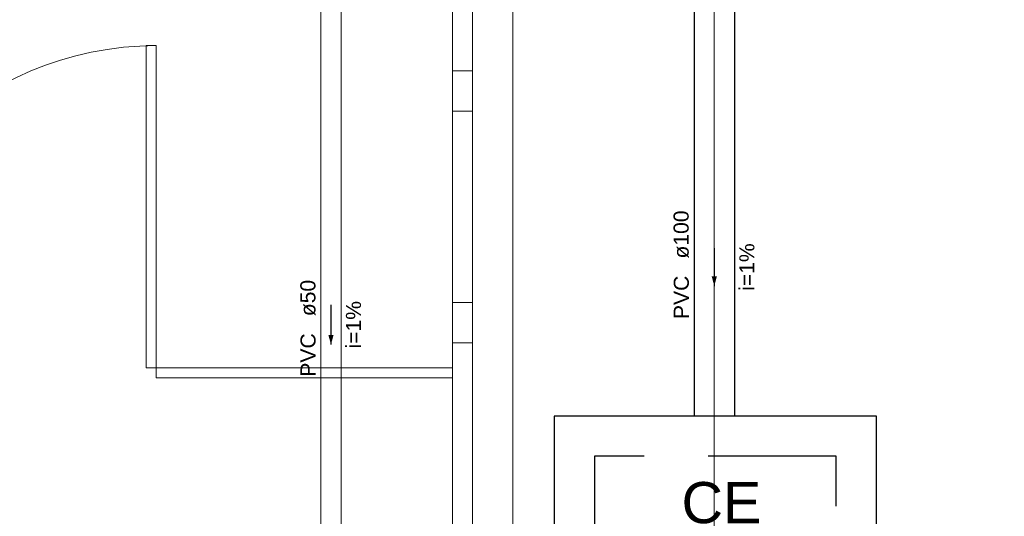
# Model space of a CAD drawing. Header units: millimetres. Extents: x -27714 to -5776, y 5810 to 9208.
# Tile 56 of 256: x -25567 to -25557, y 7033 to 7038. Entities that reach past the tile are written whole.
import ezdxf

# ---------------------------------------------------------------- set-up
doc = ezdxf.new("R2010")
doc.units = ezdxf.units.MM
doc.linetypes.add('DASHED', pattern=[1.905, 1.27, -0.635])
for name, color, linetype, lineweight in [('CV-Condutos', 1, 'Continuous', 13), ('CV-Textos conduto', 7, 'Continuous', 25), ('TQ-Condutos', 3, 'Continuous', 30), ('TQ-Textos conduto', 7, 'Continuous', 25)]:
    doc.layers.add(name, color=color, linetype=linetype, lineweight=lineweight)
for name, color, linetype in [('CV-Sentido conduto', 9, 'Continuous'), ('Simbolos', 5, 'Continuous'), ('Simbolos_int', 2, 'Continuous'), ('TEXTO', 7, 'Continuous'), ('TEXTO @ 100', 7, 'Continuous'), ('TEXTO @ 200', 7, 'Continuous'), ('TEXTO @ 25', 7, 'Continuous'), ('TQ-Sentido conduto', 9, 'Continuous')]:
    doc.layers.add(name, color=color, linetype=linetype)
doc.styles.add('Arial', font='arial.ttf')

# ---------------------------------------------------------------- blocks, each defined once
blk = doc.blocks.new('SIMBOLO NOMENCLATURA')
at = {"linetype": 'Continuous'}
blk.add_circle((-30, 0), 30, dxfattribs=at)
blk = doc.blocks.new('*U147')
at = {"layer": 'TEXTO @ 100', "linetype": 'Continuous', "xscale": 20, "yscale": 20, "zscale": 20}
blk.add_blockref('SIMBOLO NOMENCLATURA', (-25314.2283, 7009.9176), dxfattribs=at)
at = {"layer": 'TEXTO @ 200', "linetype": 'Continuous', "xscale": 40, "yscale": 40, "zscale": 40}
blk.add_blockref('SIMBOLO NOMENCLATURA', (-25314.2283, 7009.9176), dxfattribs=at)
at = {"layer": 'TEXTO @ 25', "linetype": 'Continuous', "xscale": 5, "yscale": 5, "zscale": 5}
blk.add_blockref('SIMBOLO NOMENCLATURA', (-25314.2283, 7009.9176), dxfattribs=at)
blk = doc.blocks.new('*U151')
at = {"layer": 'TEXTO @ 100', "linetype": 'Continuous', "xscale": 20, "yscale": 20, "zscale": 20}
blk.add_blockref('SIMBOLO NOMENCLATURA', (-25312.5642, 7079.2502), dxfattribs=at)
at = {"layer": 'TEXTO @ 200', "linetype": 'Continuous', "xscale": 40, "yscale": 40, "zscale": 40}
blk.add_blockref('SIMBOLO NOMENCLATURA', (-25312.5642, 7079.2502), dxfattribs=at)
at = {"layer": 'TEXTO @ 25', "linetype": 'Continuous', "xscale": 5, "yscale": 5, "zscale": 5}
blk.add_blockref('SIMBOLO NOMENCLATURA', (-25312.5642, 7079.2502), dxfattribs=at)
blk = doc.blocks.new('*U155')
at = {"layer": 'TEXTO @ 200', "linetype": 'Continuous', "xscale": 40, "yscale": 40, "zscale": 40}
blk.add_blockref('SIMBOLO NOMENCLATURA', (-23654.5269, 7584.9791), dxfattribs=at)
blk = doc.blocks.new('*U159')
at = {"layer": 'TEXTO @ 200', "linetype": 'Continuous', "xscale": 40, "yscale": 40, "zscale": 40}
blk.add_blockref('SIMBOLO NOMENCLATURA', (-23783.0676, 7189.4887), dxfattribs=at)

msp = doc.modelspace()

# ---------------------------------------------------------------- hatches: boundary and pattern name
at = {"layer": 'CV-Sentido conduto', "linetype": 'Continuous'}
msp.add_hatch(color=256, dxfattribs=at).paths.add_polyline_path([(-25563.8531, 7034.5572), (-25563.8273, 7034.6537), (-25563.879, 7034.6537)])
at = {"layer": 'TQ-Sentido conduto', "linetype": 'Continuous'}
msp.add_hatch(color=256, dxfattribs=at).paths.add_polyline_path([(-25560.0481, 7035.1389), (-25560.0223, 7035.2355), (-25560.074, 7035.2355)])

# ---------------------------------------------------------------- linework, layer by layer
at = {"color": 7, "linetype": 'Continuous', "lineweight": 0}
for p, q in [((-25560.0481, 7024.0137), (-25560.0481, 7042.3195)), ((-25562.4481, 7039.3764), (-25562.4481, 7030.1764)), ((-25562.0481, 7025.3321), (-25562.0481, 7039.3764)), ((-25565.5871, 7037.5264), (-25565.6871, 7037.5264)), ((-25565.6871, 7037.5264), (-25565.6871, 7034.3264)), ((-25565.5871, 7034.2264), (-25565.5871, 7037.5264)), ((-25562.6481, 7037.2764), (-25562.4481, 7037.2764)), ((-25562.4481, 7036.8764), (-25562.6481, 7036.8764)), ((-25562.6481, 7034.9764), (-25562.4481, 7034.9764)), ((-25562.4481, 7034.5764), (-25562.6481, 7034.5764)), ((-25562.6481, 7034.3264), (-25565.6871, 7034.3264)), ((-25562.6481, 7034.2264), (-25562.6481, 7034.3264)), ((-25562.6481, 7034.2264), (-25565.5871, 7034.2264))]:
    msp.add_line(p, q, dxfattribs=at)
at = {"color": 83, "linetype": 'Continuous', "lineweight": 0}
msp.add_lwpolyline([(-25562.6481, 7041.2264), (-25585.6481, 7041.2264), (-25585.6481, 7028.3264), (-25562.6481, 7028.3264)], close=True, dxfattribs=at)
at = {"color": 7, "linetype": 'Continuous', "lineweight": 0}
msp.add_lwpolyline([(-25562.6481, 7041.2264), (-25562.6481, 7028.3264)], dxfattribs=at)
msp.add_arc((-25565.5871, 7034.3264), 3.2, 90, 180, dxfattribs=at)
at = {"layer": 'CV-Condutos'}
for p, q in [((-25563.9531, 7039.6979), (-25563.9531, 7030.005)), ((-25563.7531, 7039.6979), (-25563.7531, 7030.005))]:
    msp.add_line(p, q, dxfattribs=at)
at = {"layer": 'CV-Sentido conduto'}
msp.add_lwpolyline([(-25563.8531, 7034.9522), (-25563.8531, 7034.5572)], dxfattribs=at)
at = {"layer": 'Simbolos', "linetype": 'Continuous'}
msp.add_lwpolyline([(-25561.6377, 7033.8487), (-25561.6377, 7030.6487), (-25558.4377, 7030.6487), (-25558.4377, 7033.8487), (-25561.6377, 7033.8487), (-25561.6377, 7033.8487)], dxfattribs=at)
at = {"layer": 'Simbolos_int', "linetype": 'DASHED'}
msp.add_lwpolyline([(-25561.2377, 7033.4487), (-25561.2377, 7031.0487), (-25558.8377, 7031.0487), (-25558.8377, 7033.4487), (-25561.2377, 7033.4487), (-25561.2377, 7033.4487)], dxfattribs=at)
at = {"layer": 'TQ-Condutos'}
for p, q in [((-25560.2481, 7038.3339), (-25560.2481, 7033.8487)), ((-25559.8481, 7038.3339), (-25559.8481, 7033.8487))]:
    msp.add_line(p, q, dxfattribs=at)
at = {"layer": 'TQ-Sentido conduto'}
msp.add_lwpolyline([(-25560.0481, 7035.5155), (-25560.0481, 7035.1389)], dxfattribs=at)

# ---------------------------------------------------------------- block references
at = {"layer": 'TEXTO'}
for name in ['*U155', '*U159', '*U151', '*U147']:
    msp.add_blockref(name, (0, 0), dxfattribs=at)

# ---------------------------------------------------------------- texts
at = {"layer": 'CV-Textos conduto', "char_height": 0.15, "rotation": 90.00021, "line_spacing_factor": 0.6, "style": 'Arial'}
for s, insert, width, attachment_point in [('ø50', (-25564.0036, 7034.8397), 0.722104, 7), ('i=1%', (-25563.5536, 7034.7547), 0.943445, 8), ('PVC', (-25564.0036, 7034.6697), 0.862043, 9)]:
    msp.add_mtext(s, dxfattribs=dict(at, insert=insert, width=width, attachment_point=attachment_point))
at = {"layer": 'Simbolos', "insert": (-25560.3737, 7032.7788), "char_height": 0.40857, "width": 1.586315, "attachment_point": 7, "line_spacing_factor": 0.6, "style": 'Arial'}
msp.add_mtext('CE', dxfattribs=at)
at = {"layer": 'TQ-Textos conduto', "char_height": 0.15, "rotation": 90.00021, "line_spacing_factor": 0.6, "style": 'Arial'}
for s, insert, width, attachment_point in [('ø100', (-25560.2986, 7035.4122), 0.955107, 7), ('i=1%', (-25559.6486, 7035.3272), 0.943445, 8), ('PVC', (-25560.2986, 7035.2422), 0.862043, 9)]:
    msp.add_mtext(s, dxfattribs=dict(at, insert=insert, width=width, attachment_point=attachment_point))

doc.saveas('drawing.dxf')
